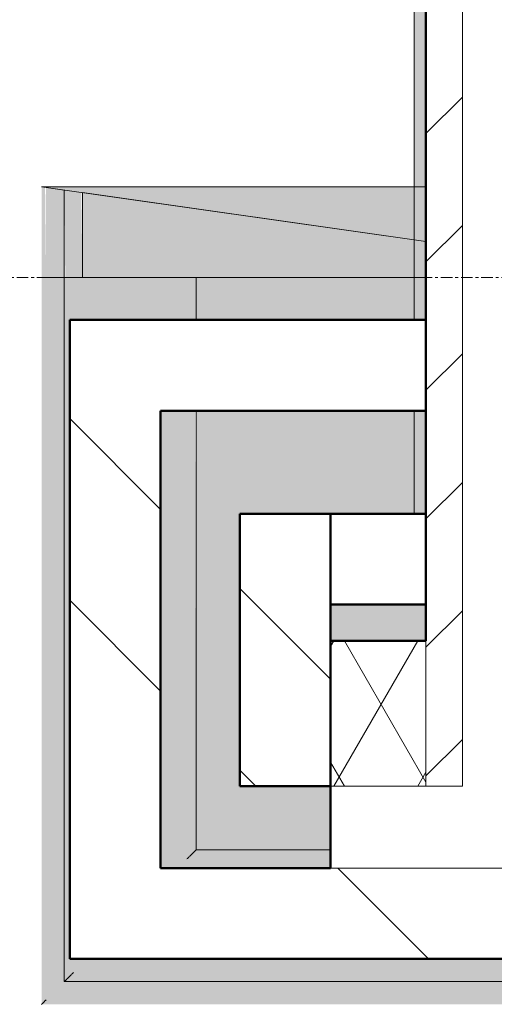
# Model space of a CAD drawing. Header units: millimetres. Extents: x 3625 to 171676, y -65096 to 217166.
# Tile 57 of 256: x 106764 to 107287, y -59821 to -58737. Entities that reach past the tile are written whole.
import ezdxf

# ---------------------------------------------------------------- set-up
doc = ezdxf.new("R2010")
doc.units = ezdxf.units.MM
doc.linetypes.add('stramien', pattern=[22.225, 12.7, -3.175, 3.175, -3.175])
for name, color, linetype, lineweight in [('A-ANNO-IDEN', 2, 'Continuous', 18), ('A-DETL-MBND', 5, 'Continuous', 18), ('A-FLOR-CASE', 3, 'Continuous', 18), ('A-GENM', 6, 'Continuous', 18), ('A-WALL', 2, 'Continuous', 25), ('A-WALL-MBNI', 2, 'Continuous', 25), ('A-WALL-PATT', 2, 'Continuous', 50), ('I-WALL', 2, 'Continuous', 25), ('S-GRID', 1, 'Continuous', 18)]:
    doc.layers.add(name, color=color, linetype=linetype, lineweight=lineweight)
doc.styles.add('Tahoma_1', font='TAHOMA.TTF', dxfattribs={"height": 171.388889})

# ---------------------------------------------------------------- blocks, each defined once
blk = doc.blocks.new('21_KA_hoek muurafdekking deel 1 - Type-7945731-Plotview plafond eerste Verdieping - 1 op 100')
at = {"layer": 'A-DETL-MBND'}
for points in [[(-50, 650), (-45, 650), (-46.1, 749.4), (-50, 750)], [(-45, 650), (-25, 650), (-25, 746.4), (-45, 749.3)], [(250.8, 650), (373, 650), (373, 689.6), (-5, 743.6), (-5, 650)]]:
    blk.add_hatch(color=256, dxfattribs=at).paths.add_polyline_path(points, flags=0)
h = blk.add_hatch(color=256, dxfattribs=at)
h.paths.add_polyline_path([(-24.7, 746.4), (-25, 746.4), (-25, 650)], flags=0)
h.paths.add_polyline_path([(-7.5, 650), (-5, 650), (-6.3, 743.8), (-24.7, 746.3), (-23.9, 650), (-7.9, 650)], flags=0)
for p, q in [((-45, 749.3), (-25, 746.4)), ((-25, 746.4), (-25, 650)), ((-5, 650), (-5, 743.6)), ((-5, 743.6), (373, 689.6)), ((-50, 650), (-45, 650)), ((-45, 650), (-25, 650)), ((-25, 650), (-5, 650)), ((-5, 650), (373, 650))]:
    blk.add_line(p, q, dxfattribs=at)
blk = doc.blocks.new('21_KA_hoek muurafdekking deel 2 - Type-7946153-Plotview plafond eerste Verdieping - 1 op 100')
at = {"layer": 'A-DETL-MBND'}
blk.add_hatch(color=256, dxfattribs=at).paths.add_polyline_path([(373, 689.6), (373, 750), (-50, 750), (250.8, 707)], flags=0)
for p, q in [((373, 689.6), (-50, 750)), ((-50, 750), (373, 750)), ((373, 689.6), (-50, 750))]:
    blk.add_line(p, q, dxfattribs=at)
blk = doc.blocks.new('21_KA_muurafdekking rond terras vierde verdieping1 - 21_KA_muurafdekking rond terras vierde verdieping-8141211-Plotview plafond eerste Verdieping - 1 op 100')
at = {"layer": 'A-DETL-MBND'}
h = blk.add_hatch(color=256, dxfattribs=at)
h.paths.add_polyline_path([(54446.8, 2033.2), (54831.1, 2033.2), (54831.1, 16736.2), (54821.7, 16736.2), (54821.7, 15872), (54811.1, 15872), (54811.1, 15451.7), (54821.7, 15451.7), (54821.7, 14038.7), (54811.1, 14038.7), (54811.1, 13617.7), (54821.7, 13617.7), (54821.7, 12204.7), (54811.1, 12204.7), (54811.1, 11784.4), (54821.7, 11784.4), (54821.7, 10371.4), (54811.1, 10371.4), (54811.1, 9951.1), (54821.7, 9951.1), (54821.7, 8538.1), (54811.1, 8538.1), (54811.1, 8117.7), (54821.7, 8117.7), (54821.7, 6704.7), (54811.1, 6704.7), (54811.1, 6284.4), (54821.7, 6284.4), (54821.7, 4871.4), (54811.1, 4871.4), (54811.1, 4451), (54821.7, 4451), (54821.7, 3038), (54811.1, 3038), (54811.1, 2053.2), (53806.1, 2053.2), (53806.1, 2043.1), (52393.1, 2043.1), (52393.1, 2053.2), (51972.7, 2053.2), (51972.7, 2043.1), (50559.7, 2043.1), (50559.7, 2053.2), (50139.4, 2053.2), (50139.4, 2043.1), (48726.4, 2043.1), (48726.4, 2053.2), (48306.1, 2053.2), (48306.1, 2043.1), (46893.1, 2043.1), (46893.1, 2053.2), (46731.7, 2053.2), (46733.3, 2033.2), (54013.1, 2033.2)], flags=0)
h.paths.add_polyline_path([(44858.5, 2033.2), (44856.9, 2053.2), (44639.4, 2053.2), (44639.4, 2043.1), (43226.4, 2043.1), (43226.4, 2053.2), (42806.1, 2053.2), (42806.1, 2043.1), (41393.1, 2043.1), (41393.1, 2053.2), (40972.8, 2053.2), (40972.8, 2043.1), (39559.8, 2043.1), (39559.8, 2053.2), (39139.4, 2053.2), (39139.4, 2043.1), (37726.4, 2043.1), (37726.4, 2053.2), (36388.6, 2053.2), (36388.6, 2828.2), (36368.6, 2828.2), (36368.6, 2033.2), (44858.3, 2033.2)], flags=0)
h = blk.add_hatch(color=256, dxfattribs=at)
h.paths.add_polyline_path([(53806.1, 2063.2), (54801.1, 2063.2), (54801.1, 3038), (54791.7, 3038), (54791.7, 3056), (54786.6, 3056), (54786.1, 2078.2), (53788.1, 2078.2), (53788.1, 2073.1), (53806.1, 2073.1), (53806.1, 2070)], flags=0)
h.paths.add_polyline_path([(52298.1, 2063.2), (52393.1, 2063.2), (52393.1, 2073.1), (52411.1, 2073.1), (52411.1, 2078.2), (51954.7, 2078.2), (51954.7, 2073.1), (51972.7, 2073.1), (51972.7, 2063.2), (52278.2, 2063.2)], flags=0)
h.paths.add_polyline_path([(50464.7, 2063.2), (50559.7, 2063.2), (50559.7, 2073.1), (50577.7, 2073.1), (50577.7, 2078.2), (50121.4, 2078.2), (50121.4, 2073.1), (50139.4, 2073.1), (50139.4, 2063.2), (50234.4, 2063.2)], flags=0)
h.paths.add_polyline_path([(48401.1, 2063.2), (48726.4, 2063.2), (48726.4, 2073.1), (48744.4, 2073.1), (48744.4, 2078.2), (48288.1, 2078.2), (48288.1, 2073.1), (48306.1, 2073.1), (48306.1, 2063.2), (48374.8, 2063.2)], flags=0)
h.paths.add_polyline_path([(46730.9, 2063.2), (46893.1, 2063.2), (46893.1, 2073.1), (46911.1, 2073.1), (46911.1, 2078.2), (46729.8, 2078.2)], flags=0)
h.paths.add_polyline_path([(44851.9, 2063.2), (44856.1, 2063.2), (44854.6, 2078.2), (44621.4, 2078.2), (44621.4, 2073.1), (44639.4, 2073.1), (44639.4, 2063.2), (44848.6, 2063.2)], flags=0)
h.paths.add_polyline_path([(43226.4, 2063.2), (43226.4, 2073.1), (43244.4, 2073.1), (43244.4, 2078.2), (42788.1, 2078.2), (42788.1, 2073.1), (42806.1, 2073.1), (42806.1, 2063.2), (43170.2, 2063.2)], flags=0)
h.paths.add_polyline_path([(41001.6, 2063.2), (41393.1, 2063.2), (41393.1, 2073.1), (41411.1, 2073.1), (41411.1, 2078.2), (40954.8, 2078.2), (40954.8, 2073.1), (40972.8, 2073.1), (40972.8, 2063.2)], flags=0)
h.paths.add_polyline_path([(39234.4, 2063.2), (39559.8, 2063.2), (39559.8, 2073.1), (39577.8, 2073.1), (39577.8, 2078.2), (39121.4, 2078.2), (39121.4, 2073.1), (39139.4, 2073.1), (39139.4, 2063.2)], flags=0)
h.paths.add_polyline_path([(36681.6, 2063.2), (37726.4, 2063.2), (37726.4, 2073.1), (37744.4, 2073.1), (37744.4, 2078.2), (36398.6, 2078.2), (36398.6, 2063.2), (36664.4, 2063.2)], flags=0)
h.paths.add_polyline_path([(36664.4, 2178.2), (36681.6, 2178.2), (36681.6, 2188.2), (36523.6, 2188.2), (36523.6, 2681.7), (36494.6, 2681.7), (36494.6, 2178.2), (36526.2, 2178.2)], flags=0)
h.paths.add_polyline_path([(36408.6, 2781.7), (36523.6, 2781.7), (36523.6, 2828.2), (36398.6, 2828.2), (36398.6, 2781.7), (36408.3, 2781.7)], flags=0)
h.paths.add_polyline_path([(54786.6, 4433), (54791.7, 4433), (54791.7, 4451), (54801.1, 4451), (54801.1, 4871.4), (54791.7, 4871.4), (54791.7, 4889.4), (54786.6, 4889.4), (54786.6, 4435.5)], flags=0)
h.paths.add_polyline_path([(54786.6, 6266.4), (54791.7, 6266.4), (54791.7, 6284.4), (54801.1, 6284.4), (54801.1, 6704.7), (54791.7, 6704.7), (54791.7, 6722.7), (54786.6, 6722.7), (54786.6, 6268.9)], flags=0)
h.paths.add_polyline_path([(54786.6, 8099.7), (54791.7, 8099.7), (54791.7, 8117.7), (54801.1, 8117.7), (54801.1, 8538.1), (54791.7, 8538.1), (54791.7, 8556.1), (54786.6, 8556.1), (54786.6, 8102.2)], flags=0)
h.paths.add_polyline_path([(54791.7, 9933.1), (54791.7, 9951.1), (54801.1, 9951.1), (54801.1, 10371.4), (54791.7, 10371.4), (54791.7, 10389.4), (54786.6, 10389.4), (54786.6, 9933.1)], flags=0)
h.paths.add_polyline_path([(54786.6, 11766.4), (54791.7, 11766.4), (54791.7, 11784.4), (54801.1, 11784.4), (54801.1, 12204.7), (54791.7, 12204.7), (54791.7, 12222.7), (54786.6, 12222.7), (54786.6, 11768.9)], flags=0)
h.paths.add_polyline_path([(54786.6, 13599.7), (54791.7, 13599.7), (54791.7, 13617.7), (54801.1, 13617.7), (54801.1, 14038.7), (54791.7, 14038.7), (54791.7, 14056.7), (54786.6, 14056.7), (54786.6, 13602.2)], flags=0)
h.paths.add_polyline_path([(54791.7, 15433.7), (54791.7, 15451.7), (54801.1, 15451.7), (54801.1, 15872), (54791.7, 15872), (54791.7, 15890), (54786.6, 15890), (54786.6, 15433.7), (54789.9, 15433.7)], flags=0)
h = blk.add_hatch(color=256, dxfattribs=at)
h.paths.add_polyline_path([(36664.4, 2198.2), (36681.6, 2198.2), (36681.6, 2268.2), (36581.6, 2268.2), (36581.6, 2568.2), (36786.6, 2568.2), (36786.6, 2681.7), (36533.6, 2681.7), (36533.6, 2198.2)], flags=0)
h.paths.add_polyline_path([(36786.6, 2428.2), (36786.6, 2468.2), (36681.6, 2468.2), (36681.6, 2428.2), (36763.6, 2428.2)], flags=0)
h.paths.add_polyline_path([(54286.6, 2568.2), (54296.6, 2568.2), (54296.6, 2828.2), (54286.6, 2828.2), (54286.1, 2578.2), (54016.6, 2578.2), (54016.6, 2568.2), (54216.6, 2568.2)], flags=0)
h.paths.add_polyline_path([(54216.6, 2668.2), (54216.6, 2828.2), (54186.6, 2828.2), (54186.1, 2678.2), (54016.6, 2678.2), (54016.6, 2668.2), (54196.1, 2668.2)], flags=0)
h.paths.add_polyline_path([(36533.6, 2781.7), (36786.6, 2781.7), (36786.6, 2828.2), (36533.6, 2828.2)], flags=0)
h.paths.add_polyline_path([(54436.6, 3065.4), (54436.6, 3088), (54416.6, 3088), (54416.6, 3065.4)], flags=0)
for points in [[(36363.6, 2028.2), (36368.6, 2033.2), (36368.6, 2828.2), (36363.6, 2828.2), (36363.6, 2235.2)], [(36388.6, 2053.2), (36398.6, 2063.2), (36398.5, 2078.2), (36394.6, 2078.2), (36394.6, 2781.7), (36398.6, 2781.7), (36398.6, 2828.2), (36388.6, 2828.2), (36388.6, 2053.5)], [(36664.4, 2188.2), (36681.6, 2188.2), (36681.6, 2198.2), (36533.3, 2197.9), (36523.6, 2188.2)]]:
    blk.add_hatch(color=256, dxfattribs=at).paths.add_polyline_path(points, flags=0)
h = blk.add_hatch(color=256, dxfattribs=at)
h.paths.add_polyline_path([(36523.6, 2188.2), (36533.6, 2198.2), (36532.5, 2681.7), (36523.6, 2681.7), (36523.6, 2190)], flags=0)
h.paths.add_polyline_path([(36523.6, 2781.7), (36533.6, 2781.7), (36533.3, 2828.2), (36523.6, 2828.2)], flags=0)
h = blk.add_hatch(color=256, dxfattribs=at)
h.paths.add_polyline_path([(53806.1, 2053.2), (54810.8, 2053.5), (54801.1, 2063.2), (53806.1, 2063.1), (53806.1, 2053.5)], flags=0)
h.paths.add_polyline_path([(52393.1, 2053.2), (52393.1, 2063.2), (51972.7, 2062.8), (51972.7, 2053.2), (52278.2, 2053.2)], flags=0)
h.paths.add_polyline_path([(50139.4, 2053.2), (50559.7, 2054.3), (50559.7, 2063.2), (50139.4, 2062.5), (50139.4, 2053.5)], flags=0)
h.paths.add_polyline_path([(48726.4, 2053.2), (48726.4, 2063.2), (48306.1, 2062.3), (48306.1, 2053.2), (48374.8, 2053.2)], flags=0)
h.paths.add_polyline_path([(46852.6, 2053.2), (46893.1, 2054.1), (46893.1, 2063.2), (46731, 2062.1), (46731.9, 2053.2), (46836.6, 2053.2)], flags=0)
h.paths.add_polyline_path([(44851.9, 2053.2), (44856.9, 2054), (44856.1, 2063.2), (44639.4, 2063.2), (44639.4, 2053.2), (44848.6, 2053.2)], flags=0)
h.paths.add_polyline_path([(43170.2, 2053.2), (43226.4, 2053.9), (43226.4, 2063.2), (42806.1, 2063.2), (42806.1, 2053.2)], flags=0)
h.paths.add_polyline_path([(41393.1, 2053.2), (41393.1, 2063.2), (40972.8, 2063.2), (40972.8, 2053.2), (41001.6, 2053.2)], flags=0)
h.paths.add_polyline_path([(39266.7, 2053.2), (39559.8, 2053.7), (39559.8, 2063.2), (39139.4, 2063.2), (39139.4, 2053.2)], flags=0)
h.paths.add_polyline_path([(37531.8, 2053.2), (37726.4, 2053.6), (37726.4, 2063.2), (36398.6, 2063.2), (36389.9, 2053.2), (37098.1, 2053.2)], flags=0)
h.paths.add_polyline_path([(36391.5, 2054.5), (36393.6, 2054.5), (36664.4, 2054.6)], flags=0)
h.paths.add_polyline_path([(36398.6, 2060.6), (36398.6, 2060.6), (36664.4, 2060.7)], flags=0)
h = blk.add_hatch(color=256, dxfattribs=at)
h.paths.add_polyline_path([(54446.8, 2028.2), (54835.4, 2028.9), (54831.1, 2033.2), (46733.3, 2032.6), (46733.7, 2028.2), (54013.1, 2028.2)], flags=0)
h.paths.add_polyline_path([(44833.7, 2028.2), (44858.8, 2029.2), (44858.3, 2033.2), (36368.6, 2033.2), (36363.6, 2028.2), (44828.9, 2028.2)], flags=0)
for p, q in [((36368.6, 2828.2), (36363.6, 2828.2)), ((36388.6, 2828.2), (36368.6, 2828.2)), ((36398.6, 2828.2), (36388.6, 2828.2)), ((36388.6, 2053.2), (36388.6, 2828.2)), ((36786.6, 2828.2), (36533.6, 2828.2)), ((36533.6, 2781.7), (36533.6, 2828.2)), ((36533.6, 2198.2), (36533.6, 2681.7)), ((36681.6, 2198.2), (36533.6, 2198.2)), ((37726.4, 2053.2), (36388.6, 2053.2))]:
    blk.add_line(p, q, dxfattribs=at)
for points, knots in [([(36533.6, 2198.2), (36533.6, 2198.2), (36533.4, 2198), (36532.9, 2197.5), (36532.3, 2196.9), (36531.7, 2196.3), (36531.1, 2195.7), (36530.5, 2195.1), (36529.7, 2194.3), (36528.8, 2193.4), (36528, 2192.6), (36527.2, 2191.8), (36525.8, 2190.4), (36524.5, 2189.1), (36523.6, 2188.2)], [0, 0, 0, 0, 0.166667, 0.25, 0.333333, 0.416667, 0.458333, 0.5, 0.583333, 0.666667, 0.708333, 0.75, 0.833333, 1, 1, 1, 1]), ([(36388.6, 2053.2), (36388.6, 2053.2), (36388.8, 2053.4), (36389.3, 2053.9), (36389.9, 2054.5), (36390.5, 2055.1), (36391.1, 2055.7), (36391.7, 2056.3), (36392.3, 2056.9), (36393, 2057.6), (36393.8, 2058.4), (36394.8, 2059.4), (36396.4, 2061), (36397.7, 2062.3), (36398.6, 2063.2)], [-1, -1, -1, -1, -0.833333, -0.75, -0.666667, -0.583333, -0.541667, -0.5, -0.416667, -0.375, -0.333333, -0.25, -0.166667, 0, 0, 0, 0]), ([(36363.6, 2028.2), (36363.6, 2028.2), (36363.7, 2028.3), (36364, 2028.6), (36364.3, 2028.9), (36364.6, 2029.2), (36364.8, 2029.4), (36365.1, 2029.7), (36365.5, 2030.1), (36365.8, 2030.4), (36366.2, 2030.8), (36366.7, 2031.3), (36367.5, 2032.1), (36368.2, 2032.8), (36368.6, 2033.2)], [-1, -1, -1, -1, -0.833333, -0.75, -0.666667, -0.583333, -0.541667, -0.5, -0.416667, -0.375, -0.333333, -0.25, -0.166667, 0, 0, 0, 0])]:
    blk.add_open_spline(points, degree=3, knots=knots, dxfattribs=at)
blk = doc.blocks.new('21_KA_aluminium afdekking houten gevel vierde verdieping1 - 21_KA_aluminium afdekking houten gevel vierde verdieping-12724797-Plotview plafond eerste Verdieping - 1 op 100')
at = {"layer": 'A-DETL-MBND'}
h = blk.add_hatch(color=256, dxfattribs=at)
h.paths.add_polyline_path([(36786.6, 2568.2), (36786.6, 2681.7), (36773.6, 2681.7), (36773.6, 2568.2)], flags=0)
h.paths.add_polyline_path([(36786.6, 2781.7), (36786.6, 17065.2), (36773.6, 17065.2), (36773.6, 2781.7)], flags=0)
for p, q in [((36773.6, 2781.7), (36773.6, 17065.2)), ((36773.6, 2675.7), (36773.6, 2681.7)), ((36773.6, 2568.2), (36773.6, 2675.7))]:
    blk.add_line(p, q, dxfattribs=at)

msp = doc.modelspace()

# ---------------------------------------------------------------- hatches: boundary and pattern name
at = {"layer": 'A-WALL-PATT', "lineweight": 18}
h = msp.add_hatch(dxfattribs=at)
h.set_pattern_fill('FP_240', color=256, style=0, pattern_type=2)
h.set_pattern_definition([(45, (70424.87, -61849.26), (-70.71068, 70.71068), [])])
h.paths.add_polyline_path([(107211.5, -59581.1), (107251.5, -59581.1), (107251.5, -55361.1), (107211.5, -55361.1), (107211.5, -59531.3)], flags=0)
h = msp.add_hatch(dxfattribs=at)
h.set_pattern_fill('FP_1', color=256, angle=-45, style=0, pattern_type=2)
h.set_pattern_definition([(315, (70824.9, -61849.3), (-565.685, -565.685), []), (315, (71024.9, -61849.3), (-565.685, -565.685), [])])
h.paths.add_polyline_path([(106919.5, -59771.1), (106919.5, -59167.6), (106819.5, -59167.6), (106819.5, -59771.1), (106823, -59771.1)], flags=0)
h = msp.add_hatch(dxfattribs=at)
h.set_pattern_fill('FP_1', color=256, angle=-45, style=0, pattern_type=2)
h.set_pattern_definition([(315, (70824.9, -61849.3), (-565.685, -565.685), []), (315, (71024.9, -61849.3), (-565.685, -565.685), [])])
h.paths.add_polyline_path([(107106.5, -59581.1), (107106.5, -59281.1), (107006.5, -59281.1), (107006.5, -59581.1)], flags=0)
h = msp.add_hatch(dxfattribs=at)
h.set_pattern_fill('FP_5', color=256, angle=300, style=0, pattern_type=2)
h.set_pattern_definition([(120, (115983.965, -59731.06), (46.182, 80.0104), []), (60, (115891.565, -59731.06), (92.382, 0.0104), [])])
h.paths.add_polyline_path([(124861.5, -59581.1), (124861.5, -59421.1), (124225.9, -59421.1), (124225.9, -59581.1), (124827.4, -59581.1)], flags=0)
h.paths.add_polyline_path([(122392.6, -59581.1), (122822.9, -59581.1), (122822.9, -59421.1), (122392.6, -59421.1), (122392.6, -59531.3)], flags=0)
h.paths.add_polyline_path([(120559.3, -59581.1), (120989.6, -59581.1), (120989.6, -59421.1), (120559.3, -59421.1), (120559.3, -59531.3)], flags=0)
h.paths.add_polyline_path([(118726, -59581.1), (119156.3, -59581.1), (119156.3, -59421.1), (118726, -59421.1), (118726, -59531.3)], flags=0)
h.paths.add_polyline_path([(117005.8, -59581.1), (117323, -59581.1), (117323, -59421.1), (116892.6, -59421.1), (116892.6, -59581.1)], flags=0)
h.paths.add_polyline_path([(115059.3, -59581.1), (115489.6, -59581.1), (115489.6, -59421.1), (115059.3, -59421.1), (115059.3, -59531.3)], flags=0)
h.paths.add_polyline_path([(111823, -59581.1), (111823, -59421.1), (111392.6, -59421.1), (111392.6, -59581.1), (111545.5, -59581.1)], flags=0)
h.paths.add_polyline_path([(113656.3, -59581.1), (113656.3, -59421.1), (113226, -59421.1), (113226, -59581.1), (113611.5, -59581.1)], flags=0)
h.paths.add_polyline_path([(109989.6, -59581.1), (109989.6, -59421.1), (109559.3, -59421.1), (109559.3, -59581.1), (109774.5, -59581.1)], flags=0)
h.paths.add_polyline_path([(108156.3, -59581.1), (108156.3, -59421.1), (107541.5, -59421.1), (107541.5, -59581.1), (108003.6, -59581.1)], flags=0)
h.paths.add_polyline_path([(107211.5, -59581.1), (107211.5, -59421.1), (107106.5, -59421.1), (107106.5, -59581.1), (107118.2, -59581.1)], flags=0)
h = msp.add_hatch(dxfattribs=at)
h.set_pattern_fill('FP_1', color=256, angle=-45, style=0, pattern_type=2)
h.set_pattern_definition([(315, (70824.9, -61849.3), (-565.685, -565.685), []), (315, (71024.9, -61849.3), (-565.685, -565.685), [])])
h.paths.add_polyline_path([(125111.5, -59771.1), (125111.5, -59671.1), (124325.9, -59671.1), (124325.9, -59596.1), (124225.9, -59596.1), (124225.9, -59771.1), (124861.5, -59771.1)], flags=0)
h.paths.add_polyline_path([(122392.6, -59771.1), (122822.9, -59771.1), (122822.9, -59596.1), (122722.9, -59596.1), (122722.9, -59671.1), (122492.6, -59671.1), (122492.6, -59596.1), (122392.6, -59596.1)], flags=0)
h.paths.add_polyline_path([(120989.6, -59771.1), (120989.6, -59596.1), (120889.6, -59596.1), (120889.6, -59671.1), (120659.3, -59671.1), (120659.3, -59596.1), (120559.3, -59596.1), (120559.3, -59771.1), (120695.2, -59771.1)], flags=0)
h.paths.add_polyline_path([(118924.3, -59771.1), (119156.3, -59771.1), (119156.3, -59596.1), (119056.3, -59596.1), (119056.3, -59671.1), (118826, -59671.1), (118826, -59596.1), (118726, -59596.1), (118726, -59771.1)], flags=0)
h.paths.add_polyline_path([(116892.6, -59771.1), (117323, -59771.1), (117323, -59596.1), (117223, -59596.1), (117223, -59671.1), (116992.6, -59671.1), (116992.6, -59596.1), (116892.6, -59596.1), (116892.6, -59752.2)], flags=0)
h.paths.add_polyline_path([(115489.6, -59771.1), (115489.6, -59596.1), (115389.6, -59596.1), (115389.6, -59671.1), (115159.3, -59671.1), (115159.3, -59596.1), (115059.3, -59596.1), (115059.3, -59771.1), (115382.5, -59771.1)], flags=0)
h.paths.add_polyline_path([(113611.5, -59771.1), (113656.3, -59771.1), (113656.3, -59596.1), (113556.3, -59596.1), (113556.3, -59671.1), (113326, -59671.1), (113326, -59596.1), (113226, -59596.1), (113226, -59771.1), (113316.4, -59771.1)], flags=0)
h.paths.add_polyline_path([(111823, -59771.1), (111823, -59596.1), (111723, -59596.1), (111723, -59671.1), (111492.6, -59671.1), (111492.6, -59596.1), (111392.6, -59596.1), (111392.6, -59771.1), (111545.5, -59771.1)], flags=0)
h.paths.add_polyline_path([(109774.5, -59771.1), (109989.6, -59771.1), (109989.6, -59596.1), (109889.6, -59596.1), (109889.6, -59671.1), (109659.3, -59671.1), (109659.3, -59596.1), (109559.3, -59596.1), (109559.3, -59771.1)], flags=0)
h.paths.add_polyline_path([(107118.2, -59771.1), (108156.3, -59771.1), (108156.3, -59596.1), (108056.3, -59596.1), (108056.3, -59671.1), (107106.5, -59671.1), (107106.5, -59771.1)], flags=0)

# ---------------------------------------------------------------- linework, layer by layer
at = {"layer": 'A-WALL', "lineweight": 50}
for p, q in [((107211.5, -59421.1), (107211.5, -55361.1)), ((106819.5, -59067.6), (107211.5, -59067.6)), ((106819.5, -59771.1), (106819.5, -59067.6)), ((107211.5, -59167.6), (106919.5, -59167.6)), ((106919.5, -59167.6), (106919.5, -59671.1)), ((107106.5, -59421.1), (107211.5, -59421.1)), ((107106.5, -59671.1), (107106.5, -59581.1)), ((106919.5, -59671.1), (107106.5, -59671.1)), ((108156.3, -59771.1), (106819.5, -59771.1))]:
    msp.add_line(p, q, dxfattribs=at)
at = {"layer": 'A-WALL', "lineweight": 18}
for p, q in [((107251.5, -55361.1), (107251.5, -59581.1)), ((107211.5, -59581.1), (107211.5, -59421.1)), ((107106.5, -59581.1), (107251.5, -59581.1)), ((108056.3, -59671.1), (107106.5, -59671.1))]:
    msp.add_line(p, q, dxfattribs=at)
at = {"layer": 'I-WALL', "lineweight": 50}
for p, q in [((107006.5, -59581.1), (107006.5, -59281.1)), ((107006.5, -59281.1), (107211.5, -59281.1)), ((107106.5, -59581.1), (107106.5, -59281.1)), ((107211.5, -59381.1), (107106.5, -59381.1)), ((107106.5, -59581.1), (107006.5, -59581.1))]:
    msp.add_line(p, q, dxfattribs=at)
at = {"layer": 'S-GRID', "linetype": 'stramien'}
msp.add_line((69200.9, -59021.1), (135211.5, -59021.1), dxfattribs=at)

# ---------------------------------------------------------------- block references
at = {"layer": 'A-FLOR-CASE'}
msp.add_blockref('21_KA_muurafdekking rond terras vierde verdieping1 - 21_KA_muurafdekking rond terras vierde verdieping-8141211-Plotview plafond eerste Verdieping - 1 op 100', (70424.9, -61849.3), dxfattribs=at)
at = {"layer": 'A-GENM'}
for name in ['21_KA_hoek muurafdekking deel 1 - Type-7945731-Plotview plafond eerste Verdieping - 1 op 100', '21_KA_hoek muurafdekking deel 2 - Type-7946153-Plotview plafond eerste Verdieping - 1 op 100']:
    msp.add_blockref(name, (106838.5, -59671.1), dxfattribs=at)
at = {"layer": 'A-WALL-MBNI', "lineweight": 18}
msp.add_blockref('21_KA_aluminium afdekking houten gevel vierde verdieping1 - 21_KA_aluminium afdekking houten gevel vierde verdieping-12724797-Plotview plafond eerste Verdieping - 1 op 100', (70424.9, -61849.3), dxfattribs=at)

# ---------------------------------------------------------------- texts
at = {"layer": 'A-ANNO-IDEN', "insert": (104311.8, -59419.9), "char_height": 171.389, "width": 2846.768, "attachment_point": 1, "line_spacing_factor": 1.000232, "style": 'Tahoma_1'}
msp.add_mtext('LED armatuur 1200 mm', dxfattribs=at)

doc.saveas('drawing.dxf')
